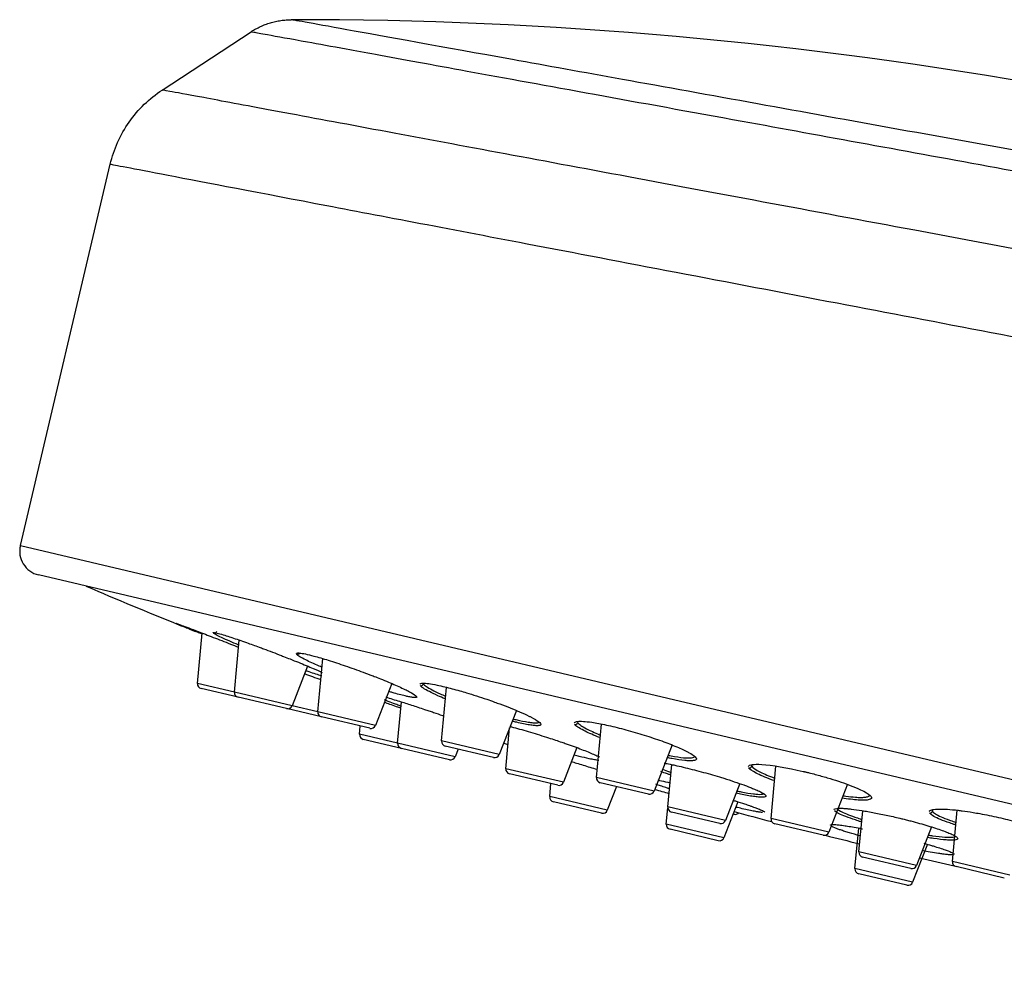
# Model space of a CAD drawing. Extents: x 0 to 1214, y 0 to 851.
# Tile 5 of 11: x 547 to 587, y 684 to 724. Entities that reach past the tile are written whole.
import ezdxf

# ---------------------------------------------------------------- set-up
doc = ezdxf.new("R2010")
doc.units = 0
doc.layers.add('외형선_ISO_', color=7, linetype='CONTINUOUS')

msp = doc.modelspace()

# ---------------------------------------------------------------- linework, layer by layer
at = {"layer": '외형선_ISO_'}
for p, q in [((552.905, 720.696), (556.548, 723.083)), ((547.097, 702.053), (550.778, 717.661)), ((547.097, 702.053), (619.98, 684.864)), ((618.892, 684.093), (547.841, 700.85)), ((554.349, 696.41), (554.539, 698.469)), ((555.859, 696.053), (556.055, 698.181)), ((559.273, 695.248), (559.474, 697.422)), ((558.849, 697.118), (558.218, 695.497)), ((555.859, 696.053), (554.349, 696.41)), ((556.012, 695.84), (554.502, 696.197)), ((562.299, 696.404), (561.633, 694.692)), ((564.339, 694.053), (564.541, 696.247)), ((558.218, 695.497), (555.859, 696.053)), ((557.986, 695.375), (556.012, 695.84)), ((559.426, 695.035), (557.986, 695.375)), ((559.273, 695.248), (558.218, 695.497)), ((562.539, 693.964), (562.695, 695.652)), ((567.401, 695.301), (566.698, 693.497)), ((561.633, 694.692), (559.273, 695.248)), ((561.4, 694.57), (559.426, 695.035)), ((560.984, 694.331), (561.014, 694.661)), ((566.97, 692.919), (567.124, 694.591)), ((570.68, 692.558), (570.882, 694.743)), ((562.539, 693.964), (560.984, 694.331)), ((562.693, 693.751), (561.137, 694.118)), ((566.698, 693.497), (564.339, 694.053)), ((564.899, 693.408), (562.539, 693.964)), ((564.666, 693.286), (562.693, 693.751)), ((566.466, 693.375), (564.492, 693.84)), ((565.019, 693.716), (564.899, 693.408)), ((569.881, 693.78), (569.329, 692.363)), ((573.775, 693.891), (573.04, 692.002)), ((569.329, 692.363), (566.97, 692.919)), ((573.601, 691.355), (573.761, 693.084)), ((577.827, 690.873), (578.025, 693.023)), ((569.097, 692.241), (567.123, 692.706)), ((573.04, 692.002), (570.68, 692.558)), ((568.766, 691.777), (568.815, 692.307)), ((572.807, 691.879), (570.833, 692.345)), ((571.502, 692.187), (571.125, 691.22)), ((576.548, 692.308), (575.96, 690.799)), ((580.95, 692.278), (580.186, 690.316)), ((571.125, 691.22), (568.766, 691.777)), ((570.893, 691.098), (568.919, 691.564)), ((573.539, 690.651), (573.601, 691.322)), ((575.96, 690.799), (573.601, 691.355)), ((576.47, 691.564), (575.898, 690.094)), ((575.728, 690.677), (573.754, 691.142)), ((576.312, 691.053), (576.275, 691.062)), ((580.186, 690.316), (577.827, 690.873)), ((581.423, 689.511), (581.578, 691.198)), ((585.248, 689.122), (585.441, 691.214)), ((575.898, 690.094), (573.539, 690.651)), ((575.666, 689.972), (573.692, 690.438)), ((579.954, 690.194), (577.98, 690.66)), ((581.262, 688.829), (581.415, 690.485)), ((584.397, 690.534), (583.782, 688.954)), ((584.225, 689.823), (583.621, 688.273)), ((583.782, 688.954), (581.423, 689.511)), ((583.55, 688.832), (581.576, 689.298)), ((583.621, 688.273), (581.262, 688.829)), ((587.608, 688.566), (585.248, 689.122)), ((587.375, 688.444), (585.402, 688.909)), ((583.389, 688.151), (581.415, 688.616))]:
    msp.add_line(p, q, dxfattribs=at)
for centre, radius, start, end in [((558.461, 548.933), 174.641, 69.3998, 90.08957), ((548.07, 701.823), 1, 166.73, 256.73), ((628.557, 884.09), 199.875, 246.7905, 247.97732), ((628.557, 884.09), 199.875, 248.10622, 248.18591), ((628.557, 884.09), 199.875, 249.55185, 249.75532), ((554.548, 696.391), 0.2, 174.73, 256.73), ((556.058, 696.035), 0.2, 174.73, 256.73), ((558.032, 695.57), 0.2, 256.73, 338.73), ((559.472, 695.23), 0.2, 174.73, 256.73), ((561.446, 694.764), 0.2, 256.73, 338.73), ((561.183, 694.313), 0.2, 174.73, 256.73), ((564.538, 694.035), 0.2, 174.73, 256.73), ((562.739, 693.946), 0.2, 174.73, 256.73), ((628.557, 884.09), 199.875, 252.02694, 252.08111), ((564.712, 693.48), 0.2, 256.73, 338.73), ((566.512, 693.57), 0.2, 256.73, 338.73), ((567.169, 692.901), 0.2, 174.73, 256.73), ((570.879, 692.54), 0.2, 174.73, 256.73), ((569.143, 692.435), 0.2, 256.73, 338.73), ((628.557, 884.09), 199.875, 253.88159, 254.0568), ((568.965, 691.758), 0.2, 174.73, 256.73), ((572.853, 692.074), 0.2, 256.73, 338.73), ((573.8, 691.337), 0.2, 174.73, 256.73), ((570.939, 691.293), 0.2, 256.73, 338.73), ((576.358, 691.248), 0.2, 256.73, 317.1959), ((628.557, 884.09), 199.875, 254.84817, 255.30471), ((578.026, 690.854), 0.2, 174.73, 256.73), ((573.738, 690.632), 0.2, 174.73, 256.73), ((575.774, 690.872), 0.2, 256.73, 338.73), ((575.712, 690.167), 0.2, 256.73, 338.73), ((580, 690.389), 0.2, 256.73, 338.73), ((628.557, 884.09), 199.875, 255.95166, 256.36914), ((581.622, 689.492), 0.2, 174.73, 256.73), ((628.557, 884.09), 199.875, 257.09083, 257.50824), ((581.461, 688.811), 0.2, 174.73, 256.73), ((583.596, 689.027), 0.2, 256.73, 338.73), ((585.448, 689.104), 0.2, 174.73, 256.73), ((583.435, 688.346), 0.2, 256.73, 338.73)]:
    msp.add_arc(centre, radius, start, end, dxfattribs=at)
at = {"layer": '외형선_ISO_', "extrusion": (0, 0, -1)}
msp.add_ellipse((558.448, 697.688), major_axis=(-0.0747, -0.0665), ratio=0.985747, start_param=4.107923, end_param=5.794205, dxfattribs=at)
at = {"layer": '외형선_ISO_'}
msp.add_rational_spline([(556.548, 723.083), (557.295, 723.572), (558.187, 723.574)], [0.999992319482, 0.958474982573, 1], degree=2, dxfattribs=at)
for points, knots in [([(619.905, 712.408), (619.91, 712.406), (619.916, 712.403), (618.395, 712.679), (612.78, 713.701), (606.417, 714.854), (599.31, 716.143), (589.066, 717.997), (578.883, 719.838), (571.76, 721.125), (565.455, 722.263), (559.777, 723.29), (558.183, 723.574), (558.19, 723.574)], [0, 0, 0, 0, 0.000294, 0.11882, 0.249821, 0.307998, 0.375123, 0.499852, 0.624669, 0.689674, 0.750172, 0.877349, 1, 1, 1, 1]), ([(556.548, 723.083), (556.569, 723.079), (556.621, 723.07), (557.222, 722.963), (558.505, 722.731), (560.18, 722.427), (562.245, 722.05), (566.794, 721.214), (575.445, 719.642), (586.892, 717.551), (598.675, 715.397), (607.652, 713.754), (613.364, 712.708), (616.339, 712.163), (618.659, 711.738), (620.345, 711.429), (620.87, 711.333), (621.132, 711.284)], [0, 0, 0, 0, 0.02652, 0.067149, 0.125592, 0.163958, 0.188279, 0.250873, 0.3908, 0.50027, 0.60578, 0.74952, 0.800175, 0.850552, 0.900648, 0.950465, 1, 1, 1, 1]), ([(550.778, 717.661), (550.852, 717.97), (551.053, 718.567), (551.525, 719.401), (552.147, 720.129), (552.64, 720.522), (552.905, 720.696)], [0, 0, 0, 0, 0.247735, 0.5, 0.752265, 1, 1, 1, 1]), ([(622.598, 707.702), (621.487, 707.908), (619.63, 708.254), (614.663, 709.18), (611.552, 709.76), (600.941, 711.739), (592.137, 713.381), (579.503, 715.739), (575.393, 716.506), (567.897, 717.904), (564.538, 718.531), (560.067, 719.364), (558.66, 719.627), (556.275, 720.071), (555.306, 720.252), (553.897, 720.514), (553.454, 720.596), (552.971, 720.685), (552.907, 720.697), (552.903, 720.695)], [0, 0, 0, 0, 0.125, 0.125, 0.25, 0.25, 0.5, 0.5, 0.625, 0.625, 0.75, 0.75, 0.8125, 0.8125, 0.875, 0.875, 0.9375, 0.9375, 1, 1, 1, 1]), ([(550.779, 717.655), (550.779, 717.659), (550.778, 717.665), (550.784, 717.662), (552.223, 717.387), (558.385, 716.207), (568.038, 714.369), (580.032, 712.074), (591.115, 709.958), (599.344, 708.39), (604.458, 707.412), (608.501, 706.641), (611.557, 706.057), (614.278, 705.538), (616.659, 705.084), (618.696, 704.695), (620.421, 704.367), (621.322, 704.194), (621.765, 704.11)], [0, 0, 0, 0, 0.000009, 0.000009, 0.122809, 0.249626, 0.36398, 0.4992, 0.623994, 0.686062, 0.749246, 0.788291, 0.826262, 0.863158, 0.89898, 0.933727, 0.9674, 1, 1, 1, 1]), ([(553.491, 698.853), (553.487, 698.856), (553.484, 698.859), (553.476, 698.864), (553.484, 698.86), (553.496, 698.857), (553.545, 698.842), (553.688, 698.791), (553.976, 698.684), (554.315, 698.555), (554.666, 698.421), (555.1, 698.254), (555.568, 698.073), (555.92, 697.935), (556.03, 697.892)], [0, 0, 0, 0, 0.000031, 0.000031, 0.000031, 0.068787, 0.137542, 0.275054, 0.412565, 0.550077, 0.641751, 0.733425, 0.916774, 1, 1, 1, 1]), ([(554.51, 698.437), (554.49, 698.445), (554.433, 698.468), (554.342, 698.504), (554.138, 698.585), (553.931, 698.669), (553.701, 698.763), (553.537, 698.832), (553.489, 698.854), (553.485, 698.858)], [0, 0, 0, 0, 0.033477, 0.093888, 0.154299, 0.395943, 0.516765, 0.75841, 1, 1, 1, 1]), ([(553.535, 698.836), (553.539, 698.834), (553.57, 698.819), (553.707, 698.763), (553.871, 698.699), (553.975, 698.658), (554.024, 698.643), (554.029, 698.641)], [0, 0, 0, 0, 0.229562, 0.594359, 0.84067, 0.982726, 1, 1, 1, 1]), ([(554.029, 698.641), (554.034, 698.639), (554.043, 698.636), (554.052, 698.634), (554.057, 698.633), (554.062, 698.631), (554.065, 698.635)], [0, 0, 0, 0, 0.501257, 0.767144, 0.849526, 1, 1, 1, 1]), ([(554.991, 698.483), (554.992, 698.487), (554.996, 698.49), (555.017, 698.491), (555.062, 698.487), (555.172, 698.463), (555.364, 698.41), (555.594, 698.338), (555.81, 698.267), (556.038, 698.19), (556.406, 698.062), (556.755, 697.936), (557.113, 697.803), (557.417, 697.689), (557.692, 697.583), (557.933, 697.489), (558.168, 697.397), (558.599, 697.224), (559.061, 697.032), (559.349, 696.905), (559.456, 696.856)], [0, 0, 0, 0, 0.025591, 0.047865, 0.092414, 0.136963, 0.226061, 0.292885, 0.315159, 0.374558, 0.433956, 0.523054, 0.552753, 0.612152, 0.671551, 0.6864, 0.730949, 0.790348, 0.909145, 1, 1, 1, 1]), ([(555, 698.466), (555.008, 698.463), (555.024, 698.459), (555.048, 698.459), (555.072, 698.465), (555.094, 698.476), (555.112, 698.492), (555.126, 698.513), (555.132, 698.528), (555.134, 698.536)], [0, 0, 0, 0, 0.142456, 0.28539, 0.428324, 0.571258, 0.714192, 0.857127, 1, 1, 1, 1]), ([(556.019, 697.983), (555.892, 698.036), (555.634, 698.146), (555.318, 698.289), (555.09, 698.403), (555.016, 698.45), (555, 698.466)], [0, 0, 0, 0, 0.220897, 0.480608, 0.740319, 1, 1, 1, 1]), ([(558.396, 697.632), (558.398, 697.638), (558.408, 697.649), (558.45, 697.657), (558.549, 697.654), (558.751, 697.62), (559.057, 697.545), (559.481, 697.426), (559.919, 697.29), (560.397, 697.129), (560.762, 697.002), (561.133, 696.867), (561.403, 696.765), (561.638, 696.675), (561.985, 696.539), (562.375, 696.376), (562.726, 696.218), (562.909, 696.13), (563.125, 696.019), (563.251, 695.942), (563.317, 695.879), (563.328, 695.853), (563.311, 695.837), (563.275, 695.827), (563.197, 695.828), (563.086, 695.845), (562.967, 695.868), (562.767, 695.912), (562.482, 695.988), (562.234, 696.062), (562.187, 696.076)], [0, 0, 0, 0, 0.020261, 0.047525, 0.074788, 0.129315, 0.183842, 0.220193, 0.292896, 0.329247, 0.365598, 0.401949, 0.438301, 0.447389, 0.474652, 0.547355, 0.583706, 0.620057, 0.638233, 0.710935, 0.729111, 0.765462, 0.783638, 0.801813, 0.838165, 0.874516, 0.883604, 0.910867, 0.98357, 1, 1, 1, 1]), ([(559.428, 697.074), (559.395, 697.088), (559.141, 697.197), (558.802, 697.353), (558.52, 697.507), (558.435, 697.57), (558.418, 697.59), (558.415, 697.593), (558.412, 697.597), (558.409, 697.6)], [0, 0, 0, 0, 0.060324, 0.463022, 0.731487, 0.999952, 0.999952, 0.999952, 1, 1, 1, 1]), ([(559.434, 696.714), (559.414, 696.72), (559.248, 696.771), (559.029, 696.843), (558.812, 696.918), (558.797, 696.923)], [0, 0, 0, 0, 0.110772, 0.939605, 1, 1, 1, 1]), ([(563.449, 696.371), (563.451, 696.377), (563.463, 696.397), (563.502, 696.409), (563.553, 696.414), (563.622, 696.418), (563.797, 696.406), (564.112, 696.351), (564.539, 696.255), (564.953, 696.145), (565.403, 696.013), (565.769, 695.899), (566.16, 695.77), (566.478, 695.658), (566.805, 695.539), (567.159, 695.404), (567.562, 695.237), (567.841, 695.109), (568.12, 694.969), (568.3, 694.861), (568.409, 694.76), (568.414, 694.705), (568.349, 694.683), (568.261, 694.676), (568.139, 694.681), (567.88, 694.716), (567.563, 694.781), (567.301, 694.845), (567.241, 694.861)], [0, 0, 0, 0, 0.017414, 0.058249, 0.061652, 0.07186, 0.126307, 0.180753, 0.221588, 0.289646, 0.316869, 0.357704, 0.398539, 0.430299, 0.452985, 0.498357, 0.543729, 0.598176, 0.616324, 0.68892, 0.725217, 0.779664, 0.815961, 0.83411, 0.870408, 0.906705, 0.9793, 1, 1, 1, 1]), ([(564.485, 695.777), (564.379, 695.821), (564.137, 695.926), (563.822, 696.076), (563.576, 696.217), (563.49, 696.289), (563.471, 696.314), (563.468, 696.317), (563.466, 696.321), (563.463, 696.324)], [0, 0, 0, 0, 0.189767, 0.459819, 0.72987, 0.999922, 0.999922, 0.999922, 1, 1, 1, 1]), ([(563.592, 696.396), (563.594, 696.392), (563.597, 696.388), (563.6, 696.385), (563.617, 696.361), (563.7, 696.29), (563.936, 696.151), (564.221, 696.012), (564.431, 695.919), (564.509, 695.885)], [0, 0, 0, 0, 0.000082, 0.000082, 0.000082, 0.281158, 0.562235, 0.843311, 1, 1, 1, 1]), ([(562.658, 695.482), (562.588, 695.508), (562.41, 695.575), (562.187, 695.661), (562.05, 695.715), (562.001, 695.735)], [0, 0, 0, 0, 0.271725, 0.717805, 1, 1, 1, 1]), ([(562.059, 695.844), (562.142, 695.821), (562.317, 695.77), (562.667, 695.664), (563.101, 695.526), (563.521, 695.388), (563.825, 695.286), (564.071, 695.203), (564.278, 695.132), (564.42, 695.082), (564.44, 695.075)], [0, 0, 0, 0, 0.155169, 0.292153, 0.497629, 0.703105, 0.771597, 0.840089, 0.977073, 1, 1, 1, 1]), ([(561.993, 695.642), (562.065, 695.616), (562.229, 695.559), (562.457, 695.479), (562.613, 695.424), (562.677, 695.402)], [0, 0, 0, 0, 0.321147, 0.722431, 1, 1, 1, 1]), ([(567.29, 694.95), (567.323, 694.942), (567.548, 694.887), (567.832, 694.829), (568.081, 694.797), (568.199, 694.792), (568.284, 694.8), (568.326, 694.816), (568.337, 694.834), (568.339, 694.841)], [0, 0, 0, 0, 0.051802, 0.367551, 0.525426, 0.6833, 0.762238, 0.920112, 1, 1, 1, 1]), ([(569.774, 694.791), (569.776, 694.799), (569.793, 694.828), (569.866, 694.854), (570.006, 694.862), (570.186, 694.856), (570.436, 694.828), (570.864, 694.756), (571.308, 694.66), (571.796, 694.536), (572.167, 694.434), (572.546, 694.321), (572.914, 694.204), (573.268, 694.084), (573.601, 693.962), (574.001, 693.804), (574.27, 693.681), (574.431, 693.598), (574.552, 693.532), (574.68, 693.449), (574.763, 693.365), (574.779, 693.308), (574.74, 693.267), (574.646, 693.244), (574.498, 693.238), (574.236, 693.255), (573.914, 693.303), (573.645, 693.356), (573.582, 693.369)], [0, 0, 0, 0, 0.01725, 0.071649, 0.098848, 0.126047, 0.180446, 0.216711, 0.289243, 0.325508, 0.361774, 0.398039, 0.434305, 0.470571, 0.506836, 0.543102, 0.615633, 0.6247, 0.633766, 0.688165, 0.72443, 0.760696, 0.796961, 0.833227, 0.869493, 0.905758, 0.97829, 1, 1, 1, 1]), ([(567.133, 694.65), (567.182, 694.637), (567.446, 694.567), (567.858, 694.45), (568.349, 694.3), (568.787, 694.161), (569.15, 694.041), (569.616, 693.88), (570.095, 693.705), (570.511, 693.536), (570.715, 693.441), (570.783, 693.406), (570.803, 693.396)], [0, 0, 0, 0, 0.039552, 0.207557, 0.29156, 0.375563, 0.501567, 0.543568, 0.711574, 0.879579, 0.963582, 1, 1, 1, 1]), ([(570.817, 694.189), (570.784, 694.202), (570.527, 694.304), (570.184, 694.458), (569.898, 694.624), (569.812, 694.7), (569.794, 694.727), (569.791, 694.731), (569.789, 694.734), (569.786, 694.738)], [0, 0, 0, 0, 0.059051, 0.46227, 0.731082, 0.999895, 0.999895, 0.999895, 1, 1, 1, 1]), ([(569.79, 694.733), (569.798, 694.73), (569.813, 694.728), (569.836, 694.729), (569.858, 694.736), (569.878, 694.748), (569.895, 694.764), (569.908, 694.783), (569.914, 694.797), (569.916, 694.805)], [0, 0, 0, 0, 0.142645, 0.285538, 0.42843, 0.571323, 0.714215, 0.857108, 1, 1, 1, 1]), ([(569.912, 694.81), (569.915, 694.806), (569.917, 694.803), (569.92, 694.799), (569.937, 694.773), (570.019, 694.697), (570.293, 694.534), (570.605, 694.391), (570.829, 694.3), (570.841, 694.295)], [0, 0, 0, 0, 0.000109, 0.000109, 0.000109, 0.279229, 0.558349, 0.97703, 1, 1, 1, 1]), ([(570.781, 693.254), (570.754, 693.258), (570.672, 693.269), (570.538, 693.293), (570.31, 693.341), (570.065, 693.399), (569.841, 693.457), (569.769, 693.476)], [0, 0, 0, 0, 0.135518, 0.370383, 0.487816, 0.840115, 1, 1, 1, 1]), ([(573.63, 693.462), (573.665, 693.455), (573.896, 693.411), (574.185, 693.369), (574.437, 693.355), (574.58, 693.361), (574.67, 693.385), (574.696, 693.412), (574.7, 693.429)], [0, 0, 0, 0, 0.055453, 0.370614, 0.528195, 0.685776, 0.843357, 1, 1, 1, 1]), ([(569.647, 693.211), (569.717, 693.19), (569.879, 693.141), (570.226, 693.036), (570.518, 692.947), (570.71, 692.887), (570.719, 692.885)], [0, 0, 0, 0, 0.200159, 0.458665, 0.975678, 1, 1, 1, 1]), ([(573.385, 692.894), (573.472, 692.859), (573.586, 692.816), (573.708, 692.773), (573.728, 692.765)], [0, 0, 0, 0, 0.833131, 1, 1, 1, 1]), ([(573.45, 693.148), (573.492, 693.141), (573.571, 693.126), (573.718, 693.096), (573.93, 693.051), (574.23, 692.983), (574.595, 692.893), (574.966, 692.796), (575.345, 692.69), (575.654, 692.599), (575.984, 692.498), (576.332, 692.386), (576.641, 692.278), (576.822, 692.211), (576.911, 692.177), (577.018, 692.136), (577.12, 692.094), (577.26, 692.034), (577.397, 691.97), (577.518, 691.902), (577.601, 691.841), (577.631, 691.794), (577.593, 691.761), (577.504, 691.748), (577.36, 691.751), (577.104, 691.777), (576.768, 691.833), (576.479, 691.892), (576.394, 691.91)], [0, 0, 0, 0, 0.019881, 0.036748, 0.064859, 0.109837, 0.154815, 0.199793, 0.244771, 0.289749, 0.312238, 0.368461, 0.424683, 0.447172, 0.455606, 0.469661, 0.503395, 0.514639, 0.559617, 0.604595, 0.638329, 0.694551, 0.739529, 0.784507, 0.829485, 0.874463, 0.964419, 1, 1, 1, 1]), ([(576.903, 693.01), (576.924, 693.083), (577.342, 693.156), (578.501, 692.959), (579.15, 692.807), (579.154, 692.806), (579.159, 692.805), (579.163, 692.804), (579.168, 692.803), (579.172, 692.802), (579.177, 692.801), (579.21, 692.793), (579.282, 692.775), (579.428, 692.74), (579.718, 692.665), (580.29, 692.506), (581.328, 692.165), (582.026, 691.8), (581.906, 691.634), (581.472, 691.614), (580.978, 691.675), (580.718, 691.717)], [0, 0, 0, 0, 0.152351, 0.340765, 0.342266, 0.342642, 0.342736, 0.342783, 0.34283, 0.343017, 0.343768, 0.346773, 0.352791, 0.364873, 0.389158, 0.437405, 0.533381, 0.721833, 0.81795, 0.914066, 1, 1, 1, 1]), ([(577.942, 692.432), (577.909, 692.443), (577.614, 692.551), (577.156, 692.747), (576.953, 692.894), (576.921, 692.943), (576.919, 692.947), (576.916, 692.951), (576.914, 692.955), (576.911, 692.959)], [0, 0, 0, 0, 0.058383, 0.529707, 0.999885, 0.999942, 0.999971, 0.999986, 1, 1, 1, 1]), ([(576.916, 692.951), (576.924, 692.949), (576.938, 692.947), (576.961, 692.95), (576.983, 692.957), (577.002, 692.968), (577.019, 692.984), (577.031, 693.003), (577.037, 693.017), (577.038, 693.024)], [0, 0, 0, 0, 0.14253, 0.285442, 0.428353, 0.571265, 0.714177, 0.857088, 1, 1, 1, 1]), ([(577.035, 693.03), (577.037, 693.026), (577.04, 693.022), (577.042, 693.018), (577.079, 692.959), (577.296, 692.807), (577.742, 692.618), (577.972, 692.533)], [0, 0, 0, 0, 0.000118, 0.000118, 0.000118, 0.555105, 1, 1, 1, 1]), ([(573.193, 692.452), (573.215, 692.447), (573.339, 692.421), (573.504, 692.383), (573.653, 692.348), (573.68, 692.342)], [0, 0, 0, 0, 0.155233, 0.849602, 1, 1, 1, 1]), ([(573.706, 692.661), (573.702, 692.663), (573.661, 692.677), (573.523, 692.726), (573.397, 692.772), (573.313, 692.805)], [0, 0, 0, 0, 0.023287, 0.29788, 1, 1, 1, 1]), ([(573.655, 692.102), (573.609, 692.117), (573.488, 692.156), (573.3, 692.218), (573.169, 692.262), (573.107, 692.284)], [0, 0, 0, 0, 0.225595, 0.602154, 1, 1, 1, 1]), ([(576.444, 692.003), (576.499, 691.991), (576.749, 691.941), (577.051, 691.892), (577.297, 691.868), (577.436, 691.866), (577.52, 691.88), (577.543, 691.899), (577.546, 691.911)], [0, 0, 0, 0, 0.084152, 0.391868, 0.545727, 0.699585, 0.853443, 1, 1, 1, 1]), ([(580.769, 691.812), (580.809, 691.806), (580.997, 691.779), (581.212, 691.756), (581.437, 691.743), (581.598, 691.742), (581.767, 691.76), (581.847, 691.795), (581.866, 691.828), (581.868, 691.837)], [0, 0, 0, 0, 0.061417, 0.295657, 0.373737, 0.529897, 0.686057, 0.920297, 1, 1, 1, 1]), ([(576.303, 691.618), (576.325, 691.612), (576.48, 691.563), (576.7, 691.493), (576.921, 691.418), (577.06, 691.369), (577.185, 691.324), (577.301, 691.28), (577.402, 691.238), (577.492, 691.198), (577.556, 691.162), (577.569, 691.143), (577.567, 691.137)], [0, 0, 0, 0, 0.027368, 0.202406, 0.307428, 0.377443, 0.447458, 0.552481, 0.64, 0.727518, 0.867548, 1, 1, 1, 1]), ([(577.478, 691.125), (577.466, 691.126), (577.425, 691.129), (577.339, 691.14), (577.219, 691.16), (576.996, 691.202), (576.74, 691.258), (576.477, 691.32), (576.415, 691.335), (576.393, 691.34)], [0, 0, 0, 0, 0.074215, 0.225647, 0.377079, 0.478034, 0.881853, 0.957569, 1, 1, 1, 1]), ([(580.404, 691.244), (580.406, 691.249), (580.42, 691.273), (580.509, 691.3), (580.708, 691.302), (580.881, 691.29), (580.969, 691.282), (581.029, 691.276), (581.204, 691.257), (581.463, 691.221), (581.79, 691.166), (582.14, 691.101), (582.604, 691.006), (583.049, 690.903), (583.365, 690.825), (583.735, 690.73), (584.15, 690.614), (584.562, 690.485), (584.836, 690.392), (585.066, 690.304), (585.248, 690.225), (585.38, 690.154), (585.456, 690.095), (585.478, 690.048), (585.441, 690.014), (585.351, 689.995), (585.204, 689.989), (584.945, 690.002), (584.607, 690.041), (584.316, 690.087), (584.23, 690.102)], [0, 0, 0, 0, 0.016085, 0.070171, 0.124256, 0.151299, 0.15806, 0.164821, 0.178342, 0.232428, 0.259471, 0.286513, 0.340599, 0.394685, 0.412713, 0.430742, 0.502856, 0.538913, 0.57497, 0.611027, 0.647085, 0.683142, 0.719199, 0.755256, 0.791313, 0.82737, 0.863427, 0.899484, 0.971598, 1, 1, 1, 1]), ([(580.54, 691.273), (580.543, 691.27), (580.546, 691.267), (580.549, 691.263), (580.592, 691.216), (580.783, 691.111), (581.19, 690.959), (581.419, 690.882), (581.515, 690.852), (581.539, 690.844)], [0, 0, 0, 0, 0.000113, 0.000113, 0.000113, 0.546608, 0.819855, 0.956479, 1, 1, 1, 1]), ([(584.304, 691.162), (584.306, 691.171), (584.318, 691.192), (584.362, 691.22), (584.466, 691.251), (584.675, 691.271), (585.03, 691.262), (585.381, 691.229), (585.737, 691.184), (586.033, 691.14), (586.406, 691.075), (586.753, 691.007), (587.138, 690.924), (587.514, 690.834), (587.875, 690.739), (588.216, 690.641), (588.571, 690.527), (588.833, 690.43), (589.045, 690.339), (589.192, 690.267), (589.317, 690.188), (589.386, 690.119), (589.399, 690.06), (589.356, 690.014), (589.258, 689.981), (589.104, 689.962), (588.92, 689.958), (588.677, 689.966), (588.433, 689.986), (588.244, 690.007), (588.184, 690.014)], [0, 0, 0, 0, 0.019083, 0.046275, 0.073466, 0.127849, 0.182232, 0.236615, 0.254743, 0.300062, 0.327253, 0.363509, 0.399764, 0.436019, 0.472274, 0.50853, 0.544785, 0.599168, 0.617296, 0.653551, 0.689806, 0.726061, 0.762317, 0.798572, 0.834827, 0.871082, 0.907338, 0.934529, 0.979848, 1, 1, 1, 1]), ([(581.519, 690.742), (581.474, 690.756), (581.354, 690.794), (581.097, 690.878), (580.674, 691.034), (580.474, 691.142), (580.429, 691.189), (580.426, 691.193), (580.423, 691.196), (580.42, 691.2)], [0, 0, 0, 0, 0.075356, 0.207433, 0.471585, 0.999891, 0.999891, 0.999891, 1, 1, 1, 1]), ([(585.37, 690.621), (585.329, 690.634), (585.214, 690.671), (584.963, 690.757), (584.668, 690.874), (584.422, 691.001), (584.339, 691.073), (584.322, 691.099), (584.319, 691.103), (584.317, 691.107), (584.314, 691.111)], [0, 0, 0, 0, 0.069368, 0.202305, 0.468178, 0.734052, 0.999925, 0.999925, 0.999925, 1, 1, 1, 1]), ([(584.433, 691.185), (584.435, 691.181), (584.438, 691.177), (584.44, 691.173), (584.456, 691.147), (584.536, 691.076), (584.771, 690.951), (585.055, 690.837), (585.278, 690.76), (585.369, 690.73), (585.388, 690.724)], [0, 0, 0, 0, 0.000077, 0.000077, 0.000077, 0.275531, 0.550985, 0.826438, 0.964165, 1, 1, 1, 1]), ([(580.254, 690.608), (580.255, 690.612), (580.258, 690.617), (580.265, 690.624), (580.3, 690.632), (580.394, 690.636), (580.572, 690.623), (580.792, 690.593), (581.003, 690.56), (581.228, 690.522), (581.447, 690.481), (581.567, 690.458), (581.576, 690.456)], [0, 0, 0, 0, 0.013303, 0.066479, 0.172831, 0.279183, 0.491887, 0.651414, 0.70459, 0.846393, 0.988195, 1, 1, 1, 1]), ([(581.462, 690.17), (581.309, 690.212), (581.092, 690.275), (580.838, 690.354), (580.669, 690.41), (580.431, 690.495), (580.316, 690.548), (580.283, 690.573), (580.28, 690.575), (580.276, 690.578), (580.272, 690.581)], [0, 0, 0, 0, 0.239916, 0.366591, 0.493265, 0.61994, 0.999963, 0.999963, 0.999963, 1, 1, 1, 1]), ([(584.27, 690.2), (584.327, 690.191), (584.582, 690.152), (584.888, 690.117), (585.138, 690.107), (585.275, 690.114), (585.332, 690.126), (585.352, 690.134)], [0, 0, 0, 0, 0.103176, 0.468686, 0.651441, 0.834196, 1, 1, 1, 1]), ([(584.084, 689.864), (584.192, 689.834), (584.347, 689.79), (584.583, 689.719), (584.754, 689.666), (584.937, 689.604), (585.122, 689.537), (585.254, 689.478), (585.311, 689.438), (585.321, 689.423), (585.319, 689.419), (585.318, 689.414)], [0, 0, 0, 0, 0.142261, 0.2134, 0.355679, 0.426818, 0.569096, 0.782514, 0.889223, 0.995932, 1, 1, 1, 1]), ([(585.235, 689.392), (585.224, 689.392), (585.175, 689.391), (585.061, 689.398), (584.883, 689.418), (584.65, 689.452), (584.369, 689.499), (584.132, 689.543), (584.023, 689.565), (584.019, 689.565)], [0, 0, 0, 0, 0.06873, 0.254719, 0.440708, 0.5802, 0.812686, 0.998675, 1, 1, 1, 1])]:
    msp.add_open_spline(points, degree=3, knots=knots, dxfattribs=at)
for points in [[(563.467, 696.319), (563.474, 696.317), (563.49, 696.313), (563.513, 696.314), (563.536, 696.321), (563.557, 696.332), (563.575, 696.348), (563.588, 696.368), (563.594, 696.383), (563.596, 696.39)], [(577.025, 693.083), (577.021, 693.066), (577.025, 693.046), (577.038, 693.024)], [(584.318, 691.105), (584.325, 691.104), (584.34, 691.102), (584.362, 691.105), (584.382, 691.112), (584.401, 691.124), (584.417, 691.14), (584.429, 691.158), (584.435, 691.172), (584.436, 691.179)], [(584.422, 691.23), (584.42, 691.214), (584.425, 691.197), (584.436, 691.179)]]:
    msp.add_open_spline(points, degree=3, dxfattribs=at)

doc.saveas('drawing.dxf')
